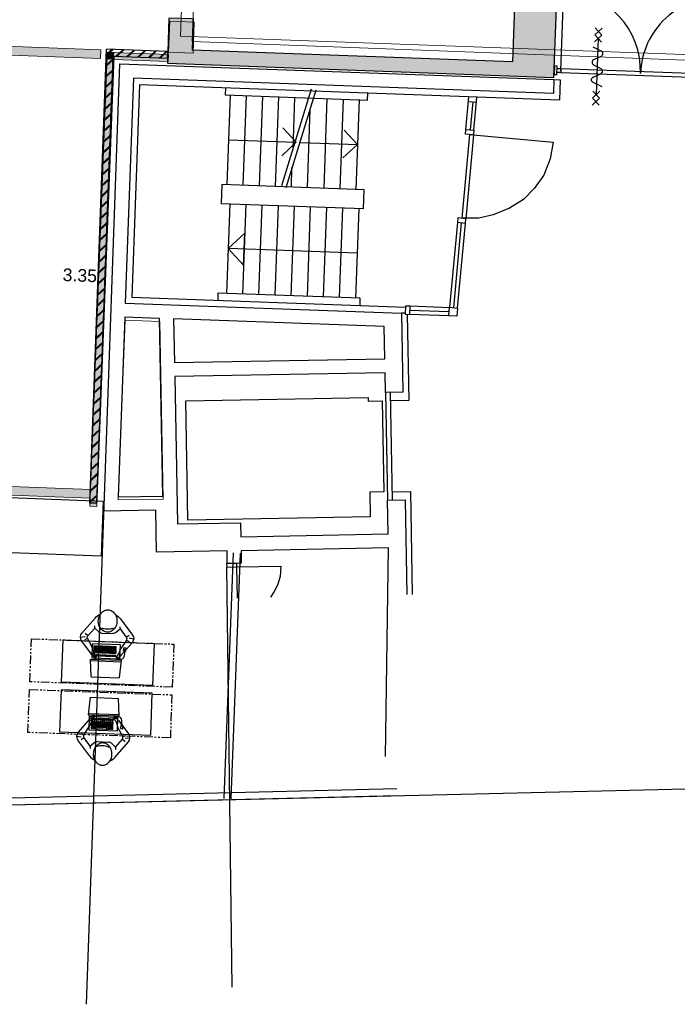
# Model space of a CAD drawing. Header units: millimetres. Extents: x 119024465 to 119292677, y 483022511 to 483148062.
# Tile 86 of 162: x 119106479 to 119115853, y 483051708 to 483065751. Entities that reach past the tile are written whole.
import ezdxf

# ---------------------------------------------------------------- set-up
doc = ezdxf.new("R2010")
doc.units = ezdxf.units.MM
doc.header["$LTSCALE"] = 100
doc.linetypes.add('ACAD_ISO07W100', pattern=[3, 0, -3])
doc.linetypes.add('PHANTOM', pattern=[2.5, 1.25, -0.25, 0.25, -0.25, 0.25, -0.25])
doc.layers.get('0').update_dxf_attribs({"linetype": 'CONTINUOUS'})
doc.layers.get('Defpoints').update_dxf_attribs({"linetype": 'CONTINUOUS'})
doc.layers.add('(22) Binnenwanden', color=1, linetype='CONTINUOUS', lineweight=0)
doc.layers.add('APPARATEN_0', color=7, linetype='CONTINUOUS', lineweight=25)
for name, color, linetype in [('00KA035', 7, 'CONTINUOUS'), ('200-2D', 1, 'CONTINUOUS'), ('22 Binnenwanden', 7, 'CONTINUOUS'), ('22 Binnenwanden Doorsnede-arcering', 7, 'CONTINUOUS'), ('28 Hoofddraagconstrunctie.CONSTRUCTEUR', 7, 'CONTINUOUS'), ('28 Hoofddraagconstrunctie.CONSTRUCTEUR Doorsnede-arcering', 7, 'CONTINUOUS'), ('AL22----', 2, 'CONTINUOUS'), ('AL22----_ARC', 8, 'CONTINUOUS'), ('AL28----', 4, 'CONTINUOUS'), ('AL28----_ARC', 8, 'CONTINUOUS'), ('AL31----', 5, 'CONTINUOUS'), ('AL32----', 6, 'CONTINUOUS'), ('BT00----_RUIMTENRS', 7, 'CONTINUOUS'), ('MAN', 7, 'CONTINUOUS'), ('MUUR', 2, 'CONTINUOUS'), ('New_0', 7, 'CONTINUOUS'), ('New_22 Binnenwanden', 7, 'CONTINUOUS'), ('New_22 Binnenwanden Deuren', 7, 'CONTINUOUS'), ('New_22 Binnenwanden Doorsnede-arcering', 7, 'CONTINUOUS'), ('Overlap', 8, 'CONTINUOUS')]:
    doc.layers.add(name, color=color, linetype=linetype)
doc.layers.add('AL$3----_Hulplijnen', color=6, linetype='ACAD_ISO07W100', plot=False)
doc.styles.add('GENERATED_STYLE_1', font='arial.ttf')
doc.styles.get("Standard").update_dxf_attribs({"font": 'ISOCP.SHX'})

# ---------------------------------------------------------------- blocks, each defined once
blk = doc.blocks.new('114-31d')
at = {"color": 0, "linetype": 'Continuous'}
for p, q in [((-50, 550), (50, 450)), ((50, 550), (-50, 450)), ((-50, 450), (50, 350)), ((50, 450), (-50, 350)), ((0, 400), (0, -400)), ((-75, 279), (53, 225)), ((-54, 99), (53, 151)), ((-53, 26), (53, -26)), ((-53, -150), (53, -99)), ((-54, -224), (75, -279)), ((-50, -350), (50, -450)), ((50, -350), (-50, -450)), ((-50, -450), (50, -550)), ((50, -450), (-50, -550))]:
    blk.add_line(p, q, dxfattribs=at)
for points in [[(75, 188, 0.10858), (71, 205, 0.102114), (60, 219, 0.045193), (53, 225, 0.024577)], [(53, 151, 0.04259), (60, 156, 0.102114), (71, 171, 0.10858), (75, 188, 0.10858)], [(-54, 99, 0.04259), (-61, 94, 0.102114), (-72, 80, 0.10858), (-75, 63, 0.10858)], [(-75, 63, 0.10858), (-72, 46, 0.102114), (-61, 31, 0.045193), (-53, 26, 0.024577)], [(53, -26, -0.04259), (60, -31, -0.102114), (71, -45, -0.10858), (75, -62, -0.10858)], [(75, -62, -0.10858), (71, -79, -0.102114), (60, -94, -0.045193), (53, -99, -0.024577)], [(-75, -187, -0.10858), (-72, -170, -0.102114), (-61, -156, -0.045193), (-53, -150, -0.024577)], [(-54, -224, -0.04259), (-61, -219, -0.102114), (-72, -204, -0.10858), (-75, -187, -0.10858)]]:
    blk.add_lwpolyline(points, format="xyb", dxfattribs=at)
blk = doc.blocks.new('MAAN')
at = {"layer": '00KA035', "color": 7, "linetype": 'Continuous'}
for p, q in [((189, 202), (166, 232)), ((206, 284), (198, 232)), ((220, 204), (233, 236)), ((101, 130), (76, 129)), ((98, -71), (101, -83)), ((101, -148), (76, -147)), ((189, -219), (166, -250)), ((206, -301), (198, -250)), ((220, -222), (233, -254))]:
    blk.add_line(p, q, dxfattribs=at)
for centre, radius, start, end in [((36, 35), 68.5, 16.5456, 32.8907), ((-43, 12), 151, 7.0152, 16.5456), ((-169, -4), 278, 0, 7.0152), ((36, -43), 68.5, 335.5883, 343.4544), ((-43, -19), 151, 343.4544, 352.9848), ((-169, -4), 278, 352.9848, 360)]:
    blk.add_arc(centre, radius, start, end, dxfattribs=at)
at = {"layer": 'MAN', "color": 7, "linetype": 'Continuous'}
for p, q in [((-9, 131), (163, 269)), ((393, 152), (248, 269)), ((101, 130), (189, 202)), ((142, 83), (101, 130)), ((220, 204), (315, 149)), ((373, 125), (315, 149)), ((397, 115), (373, 125)), ((374, 125), (384, 141)), ((393, 152), (446, 106)), ((410, 98), (397, 115)), ((438, 101), (410, 121)), ((410, 121), (420, 103)), ((153, 54), (153, -71)), ((420, 103), (410, 98)), ((446, 106), (438, 101)), ((142, -101), (101, -148)), ((-9, -149), (163, -287)), ((101, -148), (189, -219)), ((220, -222), (315, -166)), ((393, -169), (248, -286)), ((373, -143), (315, -166)), ((397, -132), (373, -143)), ((374, -142), (384, -158)), ((393, -169), (446, -124)), ((410, -115), (397, -132)), ((420, -121), (410, -115)), ((438, -118), (410, -139)), ((410, -139), (420, -121)), ((446, -124), (438, -118))]:
    blk.add_line(p, q, dxfattribs=at)
for centre, radius, start, end in [((205, 216), 67.5, 51.1321, 128.734), ((85, 14), 150, 128.734, 156.3252), ((206, 181), 27, 59.8289, 128.734), ((-18, -9), 85.6, 153.5701, 180), ((0, -18), 105, 129.8057, 153.57), ((12, -32), 124, 109.0436, 129.8056), ((19, -53), 147, 90, 109.0436), ((19, -53), 147, 70.9565, 90), ((27, -32), 124, 50.1944, 70.9565), ((38, -18), 105, 26.43, 50.1944), ((56, -9), 85.6, 0.0001, 26.4299), ((108, 54), 45, 0, 41.3535), ((-18, -9), 85.6, 180.0001, 206.4299), ((0, 0), 105, 206.43, 230.1944), ((12, 14), 124, 230.1944, 250.9564), ((85, -32), 150, 203.6748, 231.2661), ((19, 36), 147, 250.9564, 270), ((19, 36), 147, 270, 289.0436), ((27, 14), 124, 289.0435, 309.8055), ((38, 0), 105, 309.8056, 333.57), ((56, -9), 85.6, 333.5701, 359.9999), ((108, -71), 45, 318.6465, 0), ((205, -234), 67.5, 231.266, 308.8679), ((206, -198), 27, 231.266, 300.1711)]:
    blk.add_arc(centre, radius, start, end, dxfattribs=at)
blk = doc.blocks.new('POP')
at = {"layer": '00KA035', "color": 7, "linetype": 'Continuous', "xscale": 1.29999995, "yscale": 1.29999995}
blk.add_blockref('MAAN', (0, 17), dxfattribs=at)
blk = doc.blocks.new('figuurbureau')
at = {"layer": 'APPARATEN_0', "ltscale": 5}
for p, q in [((-1247, 1055), (-1267, 805)), ((-1247, 1055), (-847, 1055)), ((-827, 805), (-847, 1055)), ((-1267, 805), (-827, 805)), ((-1266, 825), (-829, 825)), ((-1247, 585), (-1247, 785)), ((-1247, 785), (-847, 785)), ((-1200, 757), (-1220, 757)), ((-1220, 757), (-1220, 737)), ((-1220, 737), (-1200, 737)), ((-1200, 712), (-1220, 712)), ((-1220, 712), (-1220, 692)), ((-1200, 737), (-1200, 757)), ((-1200, 692), (-1200, 712)), ((-1170, 757), (-1190, 757)), ((-1190, 757), (-1190, 737)), ((-1190, 737), (-1170, 737)), ((-1190, 712), (-1190, 692)), ((-1170, 712), (-1190, 712)), ((-1170, 737), (-1170, 757)), ((-1170, 692), (-1170, 712)), ((-1142, 757), (-1162, 757)), ((-1162, 757), (-1162, 737)), ((-1162, 737), (-1142, 737)), ((-1162, 712), (-1162, 692)), ((-1142, 712), (-1162, 712)), ((-1142, 737), (-1142, 757)), ((-1142, 692), (-1142, 712)), ((-1132, 757), (-1132, 737)), ((-1112, 757), (-1132, 757)), ((-1132, 737), (-1112, 737)), ((-1112, 712), (-1132, 712)), ((-1132, 712), (-1132, 692)), ((-1112, 737), (-1112, 757)), ((-1112, 692), (-1112, 712)), ((-1083, 757), (-1103, 757)), ((-1103, 757), (-1103, 737)), ((-1103, 737), (-1083, 737)), ((-1103, 712), (-1103, 692)), ((-1083, 712), (-1103, 712)), ((-1083, 737), (-1083, 757)), ((-1083, 692), (-1083, 712)), ((-1073, 757), (-1073, 737)), ((-1053, 757), (-1073, 757)), ((-1073, 737), (-1053, 737)), ((-1053, 712), (-1073, 712)), ((-1073, 712), (-1073, 692)), ((-1053, 737), (-1053, 757)), ((-1053, 692), (-1053, 712)), ((-1045, 757), (-1045, 737)), ((-1025, 757), (-1045, 757)), ((-1045, 737), (-1025, 737)), ((-1025, 712), (-1045, 712)), ((-1045, 712), (-1045, 692)), ((-1025, 737), (-1025, 757)), ((-1025, 692), (-1025, 712)), ((-995, 757), (-1015, 757)), ((-1015, 757), (-1015, 737)), ((-1015, 737), (-995, 737)), ((-1015, 712), (-1015, 692)), ((-995, 712), (-1015, 712)), ((-995, 737), (-995, 757)), ((-995, 692), (-995, 712)), ((-967, 757), (-987, 757)), ((-987, 757), (-987, 737)), ((-987, 737), (-967, 737)), ((-987, 712), (-987, 692)), ((-967, 712), (-987, 712)), ((-967, 737), (-967, 757)), ((-967, 692), (-967, 712)), ((-938, 757), (-958, 757)), ((-958, 757), (-958, 737)), ((-958, 737), (-938, 737)), ((-958, 712), (-958, 692)), ((-938, 712), (-958, 712)), ((-938, 737), (-938, 757)), ((-938, 692), (-938, 712)), ((-929, 757), (-929, 737)), ((-909, 757), (-929, 757)), ((-929, 737), (-909, 737)), ((-909, 712), (-929, 712)), ((-929, 712), (-929, 692)), ((-909, 737), (-909, 757)), ((-909, 692), (-909, 712)), ((-847, 785), (-847, 585)), ((-847, 585), (-1247, 585)), ((-1220, 692), (-1200, 692)), ((-1200, 685), (-1220, 685)), ((-1220, 685), (-1220, 665)), ((-1220, 665), (-1200, 665)), ((-1200, 658), (-1220, 658)), ((-1220, 658), (-1220, 638)), ((-1220, 638), (-1200, 638)), ((-1220, 631), (-1220, 611)), ((-1200, 631), (-1220, 631)), ((-1220, 611), (-1200, 611)), ((-1200, 665), (-1200, 685)), ((-1200, 638), (-1200, 658)), ((-1200, 611), (-1200, 631)), ((-1190, 692), (-1170, 692)), ((-1190, 685), (-1190, 665)), ((-1170, 685), (-1190, 685)), ((-1190, 665), (-1170, 665)), ((-1190, 658), (-1190, 638)), ((-1170, 658), (-1190, 658)), ((-1190, 638), (-1170, 638)), ((-1190, 631), (-1190, 611)), ((-1170, 631), (-1190, 631)), ((-1190, 611), (-1170, 611)), ((-1170, 665), (-1170, 685)), ((-1170, 638), (-1170, 658)), ((-1170, 611), (-1170, 631)), ((-1162, 692), (-1142, 692)), ((-1162, 685), (-1162, 665)), ((-1142, 685), (-1162, 685)), ((-1162, 665), (-1142, 665)), ((-1162, 658), (-1162, 638)), ((-1142, 658), (-1162, 658)), ((-1162, 638), (-1142, 638)), ((-995, 631), (-1162, 631)), ((-1162, 631), (-1162, 611)), ((-1162, 611), (-995, 611)), ((-1142, 665), (-1142, 685)), ((-1142, 638), (-1142, 658)), ((-1132, 692), (-1112, 692)), ((-1112, 685), (-1132, 685)), ((-1132, 685), (-1132, 665)), ((-1132, 665), (-1112, 665)), ((-1112, 658), (-1132, 658)), ((-1132, 658), (-1132, 638)), ((-1132, 638), (-1112, 638)), ((-1112, 631), (-1132, 631)), ((-1132, 611), (-1112, 611)), ((-1112, 665), (-1112, 685)), ((-1112, 638), (-1112, 658)), ((-1103, 692), (-1083, 692)), ((-1103, 685), (-1103, 665)), ((-1083, 685), (-1103, 685)), ((-1103, 665), (-1083, 665)), ((-1103, 658), (-1103, 638)), ((-1083, 658), (-1103, 658)), ((-1103, 638), (-1083, 638)), ((-1083, 631), (-1103, 631)), ((-1103, 611), (-1083, 611)), ((-1083, 665), (-1083, 685)), ((-1083, 638), (-1083, 658)), ((-1073, 692), (-1053, 692)), ((-1053, 685), (-1073, 685)), ((-1073, 685), (-1073, 665)), ((-1073, 665), (-1053, 665)), ((-1053, 658), (-1073, 658)), ((-1073, 658), (-1073, 638)), ((-1073, 638), (-1053, 638)), ((-1053, 631), (-1073, 631)), ((-1073, 611), (-1053, 611)), ((-1053, 665), (-1053, 685)), ((-1053, 638), (-1053, 658)), ((-1045, 692), (-1025, 692)), ((-1025, 685), (-1045, 685)), ((-1045, 685), (-1045, 665)), ((-1045, 665), (-1025, 665)), ((-1025, 658), (-1045, 658)), ((-1045, 658), (-1045, 638)), ((-1045, 638), (-1025, 638)), ((-1025, 631), (-1045, 631)), ((-1045, 611), (-1025, 611)), ((-1025, 665), (-1025, 685)), ((-1025, 638), (-1025, 658)), ((-1015, 692), (-995, 692)), ((-1015, 685), (-1015, 665)), ((-995, 685), (-1015, 685)), ((-1015, 665), (-995, 665)), ((-1015, 658), (-1015, 638)), ((-995, 658), (-1015, 658)), ((-1015, 638), (-995, 638)), ((-995, 631), (-1015, 631)), ((-1015, 611), (-995, 611)), ((-995, 665), (-995, 685)), ((-995, 638), (-995, 658)), ((-995, 611), (-995, 631)), ((-987, 692), (-967, 692)), ((-987, 685), (-987, 665)), ((-967, 685), (-987, 685)), ((-987, 665), (-967, 665)), ((-987, 658), (-987, 638)), ((-967, 658), (-987, 658)), ((-987, 638), (-967, 638)), ((-967, 631), (-987, 631)), ((-987, 631), (-987, 611)), ((-987, 611), (-967, 611)), ((-967, 665), (-967, 685)), ((-967, 638), (-967, 658)), ((-967, 611), (-967, 631)), ((-958, 692), (-938, 692)), ((-958, 685), (-958, 665)), ((-938, 685), (-958, 685)), ((-958, 665), (-938, 665)), ((-958, 658), (-958, 638)), ((-938, 658), (-958, 658)), ((-958, 638), (-938, 638)), ((-938, 631), (-958, 631)), ((-958, 631), (-958, 611)), ((-958, 611), (-938, 611)), ((-938, 665), (-938, 685)), ((-938, 638), (-938, 658)), ((-938, 611), (-938, 631)), ((-929, 692), (-909, 692)), ((-909, 685), (-929, 685)), ((-929, 685), (-929, 665)), ((-929, 665), (-909, 665)), ((-909, 658), (-929, 658)), ((-929, 658), (-929, 638)), ((-929, 638), (-909, 638)), ((-929, 631), (-929, 611)), ((-909, 631), (-929, 631)), ((-929, 611), (-909, 611)), ((-909, 665), (-909, 685)), ((-909, 638), (-909, 658)), ((-909, 611), (-909, 631)), ((-768, 675), (-798, 675)), ((-798, 675), (-798, 625)), ((-768, 660), (-798, 660)), ((-798, 625), (-768, 625)), ((-783, 660), (-783, 675)), ((-768, 625), (-768, 675))]:
    blk.add_line(p, q, dxfattribs=at)
blk.add_spline([(-783, 675), (-807, 785), (-905, 785)], degree=3, dxfattribs=at)
at = {"layer": 'MUUR', "color": 0}
blk.add_lwpolyline([(-1666, 547), (-366, 547), (-366, 1147), (-1666, 1147)], close=True, dxfattribs=at)
at = {"color": 7, "linetype": 'Continuous', "rotation": 90}
blk.add_blockref('POP', (-1035, 228), dxfattribs=at)
blk = doc.blocks.new('Wall_4_1', base_point=(2609, 32934))
at = {"layer": 'New_22 Binnenwanden Doorsnede-arcering', "linetype": 'Continuous', "lineweight": 0, "true_color": 0x000000}
blk.add_hatch(color=18, dxfattribs=at).paths.add_polyline_path([(2659, 32934), (2659, 39360), (2559, 39360), (2559, 32934)])
at = {"layer": 'New_22 Binnenwanden', "color": 2, "linetype": 'Continuous', "lineweight": 0, "flags": 128}
for points in [[(2659, 39360), (2559, 39360)], [(2559, 39360), (2559, 32934)], [(2659, 32934), (2659, 39360)], [(2559, 32934), (2659, 32934)]]:
    blk.add_lwpolyline(points, dxfattribs=at)
blk = doc.blocks.new('Wall_33_1', base_point=(2559, 32932))
at = {"layer": '22 Binnenwanden Doorsnede-arcering', "linetype": 'Continuous', "lineweight": 0, "true_color": 0x738ac1}
for points in [[(2559, 39414), (2659, 39314), (2659, 39414)], [(2559, 39314), (2659, 39314), (2559, 39414)], [(2559, 39314), (2559, 32932), (2659, 32932), (2659, 39314)]]:
    blk.add_hatch(color=163, dxfattribs=at).paths.add_polyline_path(points)
at = {"layer": '22 Binnenwanden', "color": 2, "linetype": 'Continuous', "lineweight": 0, "flags": 128}
for points in [[(2559, 39414), (2659, 39414)], [(2559, 39414), (2559, 32932)], [(2659, 32932), (2659, 39314)], [(2659, 32932), (2559, 32932)]]:
    blk.add_lwpolyline(points, dxfattribs=at)
blk = doc.blocks.new('Wall_34_1', base_point=(2559, 39414))
at = {"layer": '22 Binnenwanden Doorsnede-arcering', "linetype": 'Continuous', "lineweight": 0, "true_color": 0x738ac1}
blk.add_hatch(color=163, dxfattribs=at).paths.add_polyline_path([(2659, 39314), (3434, 39314), (3434, 39414), (2659, 39414)])
at = {"layer": '22 Binnenwanden', "color": 2, "linetype": 'Continuous', "lineweight": 0, "flags": 128}
for points in [[(3434, 39414), (2659, 39414)], [(3434, 39314), (3434, 39414)], [(2659, 39314), (3434, 39314)]]:
    blk.add_lwpolyline(points, dxfattribs=at)
blk = doc.blocks.new('Wall_69_1', base_point=(-6291, 33111))
at = {"layer": 'New_22 Binnenwanden Doorsnede-arcering', "linetype": 'Continuous', "lineweight": 0, "true_color": 0x000000}
blk.add_hatch(color=18, dxfattribs=at).paths.add_polyline_path([(-6228, 33048), (2559, 33048), (2559, 33173), (-6228, 33173)])
at = {"layer": 'New_22 Binnenwanden', "color": 2, "linetype": 'Continuous', "lineweight": 0, "flags": 128}
for points in [[(2559, 33173), (-6228, 33173)], [(2559, 33048), (2559, 33173)], [(-6228, 33048), (2559, 33048)]]:
    blk.add_lwpolyline(points, dxfattribs=at)
blk = doc.blocks.new('D2 24[31]_1')
at = {"layer": 'New_22 Binnenwanden Doorsnede-arcering', "linetype": 'Continuous', "lineweight": 0, "true_color": 0x000000}
for points in [[(-2284, 39318), (-2217, 39318), (-2217, 39443), (-2284, 39443)], [(-284, 39443), (-351, 39443), (-351, 39318), (-284, 39318)]]:
    blk.add_hatch(color=18, dxfattribs=at).paths.add_polyline_path(points)
at = {"layer": 'New_22 Binnenwanden Deuren', "color": 1, "linetype": 'Continuous', "lineweight": 0}
for p, q in [((-2217, 39443), (-2284, 39443)), ((-2284, 39443), (-2284, 39318)), ((-2217, 39318), (-2217, 39443)), ((-284, 39443), (-351, 39443)), ((-351, 39443), (-351, 39318)), ((-284, 39318), (-284, 39443)), ((-2284, 39318), (-2217, 39318)), ((-2217, 39318), (-2217, 38385)), ((-351, 39318), (-284, 39318)), ((-351, 39318), (-351, 38385))]:
    blk.add_line(p, q, dxfattribs=at)
at = {"layer": 'New_22 Binnenwanden Deuren', "color": 2, "linetype": 'Continuous', "lineweight": 0}
for p, q in [((-2284, 39318), (-2284, 39443)), ((-2284, 39318), (-2284, 39443)), ((-284, 39318), (-284, 39443)), ((-284, 39318), (-284, 39443))]:
    blk.add_line(p, q, dxfattribs=at)
at = {"layer": 'New_22 Binnenwanden Deuren', "color": 9, "linetype": 'Continuous', "lineweight": 0}
for centre, start, end in [((-2217, 39318), 270, 0), ((-351, 39318), 180, 270)]:
    blk.add_arc(centre, 933, start, end, dxfattribs=at)
blk = doc.blocks.new('Wall_73_1', base_point=(-6291, 39381))
at = {"layer": 'New_22 Binnenwanden Doorsnede-arcering', "linetype": 'Continuous', "lineweight": 0, "true_color": 0x000000}
for points in [[(-6228, 39318), (-2284, 39318), (-2284, 39443), (-6228, 39443)], [(-284, 39318), (2559, 39318), (2559, 39443), (-284, 39443)]]:
    blk.add_hatch(color=18, dxfattribs=at).paths.add_polyline_path(points)
at = {"layer": 'New_22 Binnenwanden', "color": 2, "linetype": 'Continuous', "lineweight": 0}
for p, q in [((-2284, 39318), (-2284, 39443)), ((-284, 39318), (-284, 39443))]:
    blk.add_line(p, q, dxfattribs=at)
at = {"layer": 'New_22 Binnenwanden', "color": 2, "linetype": 'Continuous', "lineweight": 0, "flags": 128}
for points in [[(-2284, 39443), (-6228, 39443)], [(2559, 39443), (-284, 39443)], [(2559, 39318), (2559, 39443)], [(-6228, 39318), (-2284, 39318)], [(-284, 39318), (2559, 39318)]]:
    blk.add_lwpolyline(points, dxfattribs=at)
at = {"layer": 'New_22 Binnenwanden Deuren', "color": 9, "linetype": 'Continuous', "lineweight": 0}
blk.add_blockref('D2 24[31]_1', (0, 0), dxfattribs=at)
blk = doc.blocks.new('Column_27_1', base_point=(3609, 39666))
at = {"layer": '28 Hoofddraagconstrunctie.CONSTRUCTEUR Doorsnede-arcering', "linetype": 'Continuous', "lineweight": 0, "true_color": 0x415994}
blk.add_hatch(color=165, dxfattribs=at).paths.add_polyline_path([(3434, 39444), (3784, 39444), (3784, 39889), (3434, 39889)])
at = {"layer": '28 Hoofddraagconstrunctie.CONSTRUCTEUR', "color": 3, "linetype": 'Continuous', "lineweight": 0, "flags": 128}
blk.add_lwpolyline([(3434, 39444), (3784, 39444), (3784, 39889), (3434, 39889)], close=True, dxfattribs=at)

msp = doc.modelspace()

# ---------------------------------------------------------------- hatches: boundary and pattern name
at = {"layer": 'AL22----_ARC'}
h = msp.add_hatch(dxfattribs=at)
h.set_pattern_fill('SCHOON', color=256, scale=2, angle=-2.08799, style=0, pattern_type=2)
h.set_pattern_definition([(42.91201, (119019962.27, 483024813.62), (-74.89618, 80.56402), []), (42.91201, (119019962.82, 483024828.61), (-74.89618, 80.56402), [])])
h.paths.add_polyline_path([(119108589.9, 483065299.9), (119107715.5, 483065331.7), (119107479.3, 483058853.6), (119107579.5, 483058855.5), (119107811.8, 483065228.2), (119108586.3, 483065199.9)])
at = {"layer": 'AL28----_ARC'}
h = msp.add_hatch(dxfattribs=at)
h.set_pattern_fill('AR-CONC', color=256, angle=-2.08799, style=0)
h.set_pattern_definition([(47.912, (119019962.27, 483024813.62), (181.48298, -22.56627), [19.05, -209.55]), (352.912, (119019962.27, 483024813.62), (-28.2584, 192.21384), [15.24, -167.64]), (98.363, (119019977.4, 483024811.74), (153.2252, 169.64668), [16.19, -178.09]), (44.0962, (119019964.13, 483024864.39), (269.3673, -51.891), [28.575, -314.325]), (94.5476, (119019986.57, 483024860.06), (246.2614, 238.6116), [24.285, -267.135]), (349.096, (119019964.13, 483024864.4), (246.2617, 238.6112), [22.86, -251.46]), (18.912, (119019989.05, 483024850.77), (147.78824, -107.7216), [19.05, -209.55]), (323.912, (119019989.05, 483024850.77), (68.47175, 181.81396), [15.24, -167.64]), (69.3634, (119020001.36, 483024841.8), (216.2596, 74.0928), [16.19, -178.09]), (35.41201, (119019962.274, 483024813.62), (6.167254, 84.386368), [0, -165.608, 0, -170.18, 0, -168.275]), (5.41201, (119019962.27, 483024813.62), (70.425305, 97.67953), [0, -97.028, 0, -161.798, 0, -64.135]), (325.41201, (119019905.67, 483024815.684), (135.291847, -10.665086), [0, -63.5, 0, -198.12, 0, -262.89]), (315.41201, (119019880.29, 483024816.61), (148.95723, 20.01263), [0, -82.55, 0, -131.572, 0, -186.69])])
h.paths.add_polyline_path([(119114131.3, 483065923.4), (119113531.7, 483065945.2), (119113502.8, 483065150.8), (119108940.8, 483065317.1), (119108957, 483065761.8), (119108607.2, 483065774.5), (119108583.7, 483065130), (119114095.1, 483064929)])

# ---------------------------------------------------------------- linework, layer by layer
at = {"layer": '(22) Binnenwanden', "lineweight": 30}
for p, q in [((119109393.2, 483054641.8), (119109526.1, 483058145.7)), ((119109493.2, 483054638.1), (119109626.1, 483058141.9)), ((119105444.5, 483054630.2), (119111854.1, 483054784.5)), ((119105446.9, 483054530.2), (119111856.5, 483054684.5))]:
    msp.add_line(p, q, dxfattribs=at)
msp.add_line((119064128.9, 483053543.4), (119118077.9, 483054830.9))
at = {"layer": '200-2D'}
msp.add_lwpolyline([(119105606.1, 483058963.7), (119107668, 483058885.5), (119107638.2, 483058099.7), (119105576.3, 483058177.9)], close=True, dxfattribs=at)
at = {"layer": '22 Binnenwanden', "color": 2, "linetype": 'Continuous', "lineweight": 0}
msp.add_lwpolyline([(119107981.9, 483061465.4), (119108478.8, 483061446.6), (119108522, 483058913), (119107884.5, 483058902.1)], close=True, dxfattribs=at)
at = {"layer": 'AL$3----_Hulplijnen', "linetype": 'Continuous', "lineweight": 0, "flags": 128}
for points in [[(119122863.7, 483065004.6), (119108773, 483065518.3), (119110044.6, 483100395.2)], [(119123496.2, 483064887), (119108936.6, 483065439.2), (119110161.4, 483097731.1)]]:
    msp.add_lwpolyline(points, dxfattribs=at)
at = {"layer": 'AL22----'}
for p, q in [((119107479.3, 483058853.6), (119107715.5, 483065331.7)), ((119107579.5, 483058855.5), (119107811.8, 483065228.2)), ((119108589.9, 483065299.9), (119107715.5, 483065331.7)), ((119108586.3, 483065199.9), (119107811.8, 483065228.2)), ((119108586.3, 483065199.9), (119108589.9, 483065299.9)), ((119114101, 483065091.9), (119114096.4, 483064966)), ((119114140, 483065090.5), (119114101, 483065091.9)), ((119114135.4, 483064964.6), (119114140, 483065090.5)), ((119114135.4, 483064964.6), (119114096.4, 483064966))]:
    msp.add_line(p, q, dxfattribs=at)
at = {"layer": 'AL28----'}
msp.add_lwpolyline([(119114131.3, 483065923.4), (119113531.7, 483065945.2), (119113502.8, 483065150.8), (119108940.8, 483065317.1), (119108957, 483065761.8), (119108607.2, 483065774.5), (119108583.7, 483065130), (119114095.1, 483064929)], close=True, dxfattribs=at)
at = {"layer": 'AL31----', "linetype": 'PHANTOM'}
for points in [[(119106646.4, 483056922.4), (119108677.4, 483056845.4), (119108654.1, 483056230.8), (119106623.1, 483056307.8)], [(119106618.9, 483056199.4), (119108649.9, 483056122.4), (119108626.6, 483055507.8), (119106595.6, 483055584.8)]]:
    msp.add_lwpolyline(points, close=True, dxfattribs=at)
at = {"layer": 'AL32----'}
for p, q in [((119114193.7, 483065025.5), (119114235, 483066159.8)), ((119114136.7, 483064999.6), (119114138.7, 483065055.5)), ((119114192.6, 483064997.5), (119114136.7, 483064999.6)), ((119114138.7, 483065055.5), (119114194.7, 483065053.5)), ((119114194.7, 483065053.5), (119114192.6, 483064997.5)), ((119114192.6, 483064997.5), (119116461.1, 483064914.8)), ((119114194.7, 483065053.5), (119116463.2, 483064970.8))]:
    msp.add_line(p, q, dxfattribs=at)
for centre, start, end in [((119114193.7, 483065025.5), 357.91201, 87.91201), ((119116462.2, 483064942.8), 87.91201, 177.91201)]:
    msp.add_arc(centre, 1135, start, end, dxfattribs=at)
at = {"layer": 'Defpoints'}
msp.add_line((119107579.5, 483058855.5), (119107479.3, 483058853.6), dxfattribs=at)
at = {"layer": 'Overlap'}
for p, q in [((119107432, 483051708.1), (119107908.3, 483065123.6)), ((119107908.3, 483065123.6), (119114094.1, 483064898)), ((119108419.2, 483058755), (119107675.3, 483058741.4)), ((119108430.3, 483058155.3), (119108419.2, 483058755)), ((119111734.7, 483058216.5), (119109635.1, 483058177.6)), ((119111691.7, 483055241.1), (119111734.7, 483058216.5)), ((119109435.2, 483058173.9), (119108430.3, 483058155.3)), ((119109438.5, 483057993.9), (119109435.2, 483058173.9)), ((119109635.1, 483058177.6), (119109638.5, 483057997.6)), ((119109638.5, 483057997.6), (119109438.5, 483057993.9))]:
    msp.add_line(p, q, dxfattribs=at)
for points in [[(119114094.1, 483064898), (119114086.8, 483064698.5), (119108100.8, 483064916.5), (119107983.9, 483061708.3), (119111921.3, 483061565), (119111942.9, 483060441.1), (119111693.5, 483060436.1), (119111687.7, 483060716.5), (119108688.9, 483060660.4), (119108727.9, 483058560.8), (119109627.7, 483058577.5), (119109631.4, 483058377.6), (119111731.1, 483058416.5), (119111721.8, 483058897.1), (119111972.1, 483058901), (119111998, 483057552.2)], [(119114094.1, 483064898), (119114184, 483064894.7), (119114173.4, 483064604.5), (119108187.4, 483064823.3), (119108077.1, 483061795.8), (119111976.6, 483061653.2)], [(119109412.7, 483064779.6), (119109409.1, 483064679.6), (119111437.7, 483064605.6), (119111441.3, 483064705.6)], [(119109480.1, 483064678.9), (119109433.4, 483063398.8)], [(119109708.9, 483064670.7), (119109662.2, 483063390.6)], [(119109938.8, 483064662.3), (119109892.1, 483063382.2)], [(119110169.7, 483064653.8), (119110123, 483063373.7)], [(119110215.5, 483063388.4), (119110639.1, 483064765.8)], [(119110701.4, 483064747.5), (119110272.2, 483063352.3)], [(119110398.4, 483064643.6), (119110372.8, 483063909.2)], [(119112840.4, 483064185.4), (119112883.1, 483064652)], [(119110859.1, 483064627.7), (119110812.4, 483063347.6)], [(119111088, 483064619.4), (119111041.3, 483063339.3)], [(119111317.8, 483064611), (119111271.1, 483063330.9)], [(119112876.9, 483064583.8), (119112991.4, 483064573.2)], [(119112936.7, 483064578.3), (119112900.1, 483064180)], [(119112954.9, 483064174.9), (119112997.6, 483064639.9)], [(119110581.6, 483063356), (119110621.1, 483064469.4)], [(119109455.8, 483064038.5), (119110422.1, 483064003.3), (119110228.5, 483064210.4)], [(119110488, 483064000.9), (119111294.5, 483063971.4), (119111103, 483064177.6)], [(119112891.1, 483064113.5), (119112781.8, 483062918.5)], [(119112891.1, 483064113.5), (119114086.2, 483064004.3), (119114038.9, 483063767.8), (119113948.7, 483063532.4), (119113814.9, 483063344), (119113659.3, 483063188.1), (119113463.8, 483063064.8), (119113228.4, 483062966.7), (119113022, 483062919.3), (119112781.8, 483062918.5)], [(119112954.9, 483064174.9), (119112947.9, 483064108.3), (119112834.3, 483064118.7), (119112840.4, 483064185.4), (119112954, 483064175.1)], [(119112947.9, 483064108.3), (119112838.6, 483062913.3)], [(119110422.1, 483064003.3), (119110213.9, 483063809.7)], [(119111294.5, 483063971.4), (119111087.3, 483063778.9)], [(119110351.9, 483063365.5), (119110360.8, 483063641.7)], [(119109473.4, 483063127.1), (119109426.8, 483061847.1)], [(119109702.3, 483063118.9), (119109655.7, 483061838.8)], [(119109932.2, 483063110.5), (119109885.6, 483061830.5)], [(119110163, 483063102), (119110116.4, 483061821.9)], [(119110391.9, 483063093.8), (119110345.2, 483061813.7)], [(119110621.7, 483063084.3), (119110575.1, 483061804.2)], [(119110852.6, 483063076.9), (119110805.9, 483061796.8)], [(119111081.4, 483063068.5), (119111034.7, 483061788.5)], [(119111311.3, 483063060.2), (119111264.6, 483061780.1)], [(119112722.3, 483061638.4), (119112833.1, 483062846.4), (119112719, 483062856.9), (119112607.8, 483061648.9)], [(119112667.5, 483061643.5), (119112778.2, 483062851.6)], [(119112833.1, 483062846.4), (119112838.6, 483062913.3), (119112725.1, 483062923.6), (119112719, 483062856.9)], [(119111287.9, 483062420.7), (119109449.2, 483062487.8), (119109669.7, 483062250.5), (119109686.4, 483062708.2), (119109449.2, 483062487.8)], [(119111330.9, 483061677.6), (119111334.6, 483061777.6), (119109305.9, 483061851.5), (119109302.2, 483061751.5)], [(119111973.3, 483061563.3), (119111921.3, 483061565)], [(119112041.4, 483061608.2), (119112598.8, 483061587.8)], [(119112607.2, 483061642.5), (119112043.4, 483061663.1)], [(119112001.9, 483061548.4), (119112024.7, 483060322.2), (119111765.6, 483060317.4)], [(119112596.7, 483061528), (119112039.3, 483061548.2)], [(119111693.5, 483060436.1), (119111722, 483058897.1)], [(119111791.9, 483058898.2), (119111763.5, 483060437.5)], [(119111669.9, 483059015.3), (119111470, 483059011.4), (119111476.4, 483058661.6), (119108876.9, 483058613.3), (119108845.4, 483060313), (119111445, 483060361.2), (119111445.8, 483060311.2), (119111645.8, 483060314.9), (119111669.9, 483059015.3)], [(119111789.8, 483059017.5), (119112048.8, 483059022.5), (119112076.1, 483057553.9)], [(119109574, 483057996.4), (119109429, 483057993.7), (119109429.9, 483057943.7), (119109574.9, 483057946.4), (119109574, 483057996.4)], [(119109507.6, 483051952.6), (119109429.9, 483057943.7)], [(119109583.2, 483057500.3), (119109574.9, 483057946.4), (119110201.8, 483057958.1), (119110189.8, 483057811.4)], [(119110189.8, 483057811.4), (119110155.7, 483057688.2), (119110105.7, 483057595.1), (119110055.7, 483057512.7)]]:
    msp.add_lwpolyline(points, dxfattribs=at)
for points in [[(119111381.2, 483063056.6), (119111391.1, 483063326.5), (119109362.4, 483063401.5), (119109352.6, 483063130.7)], [(119111972.3, 483061550.7), (119112039.3, 483061548.2), (119112043.4, 483061663.1), (119111976.6, 483061665.6)], [(119112596.7, 483061528), (119112607.8, 483061648.9), (119112722.3, 483061638.4), (119112711.8, 483061523.6)], [(119108520.5, 483058957.1), (119108473.5, 483061490.6), (119107976.6, 483061508.7), (119107883, 483058945.2)], [(119108685.1, 483060860.4), (119111684.7, 483060916), (119111676.2, 483061373.8), (119108673.7, 483061483.3)]]:
    msp.add_lwpolyline(points, close=True, dxfattribs=at)

# ---------------------------------------------------------------- block references
at = {"layer": '22 Binnenwanden', "color": 2, "lineweight": 0, "rotation": 357.8278999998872}
for name, p in [('Wall_33_1', (119107480.7, 483058811.1)), ('Wall_34_1', (119107726.4, 483065288.8))]:
    msp.add_blockref(name, p, dxfattribs=at)
at = {"layer": '28 Hoofddraagconstrunctie.CONSTRUCTEUR', "color": 3, "lineweight": 0, "rotation": 357.8278999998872}
msp.add_blockref('Column_27_1', (119108785.2, 483065501.3), dxfattribs=at)
at = {"layer": 'AL31----', "linetype": 'PHANTOM', "xscale": -1, "rotation": 177.8278999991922}
msp.add_blockref('figuurbureau', (119108782.7, 483057387.6), dxfattribs=at)
at = {"layer": 'AL31----', "linetype": 'PHANTOM', "rotation": 357.8278999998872}
msp.add_blockref('figuurbureau', (119108691.6, 483054985), dxfattribs=at)
at = {"layer": 'AL32----', "rotation": 357.912007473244}
msp.add_blockref('114-31d', (119114712.1, 483065081.7), dxfattribs=at)
at = {"layer": 'New_22 Binnenwanden', "color": 2, "lineweight": 0, "rotation": 357.8278999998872}
for name, p in [('Wall_73_1', (119098788.5, 483065594.6)), ('Wall_4_1', (119107530.8, 483058812)), ('Wall_69_1', (119098643.9, 483059325.4))]:
    msp.add_blockref(name, p, dxfattribs=at)

# ---------------------------------------------------------------- texts
at = {"layer": 'BT00----_RUIMTENRS', "width": 0.8}
msp.add_text('Chefs table ruimte', height=600, rotation=357.90911, dxfattribs=at).set_placement((119101192.9, 483062922.7))
at = {"layer": 'New_0', "color": 5, "linetype": 'Continuous', "lineweight": 0, "insert": (119107333, 483062013), "char_height": 180, "attachment_point": 8, "rotation": 357.8279, "style": 'GENERATED_STYLE_1'}
msp.add_mtext('\\A1;3.35', dxfattribs=at)

doc.saveas('drawing.dxf')
